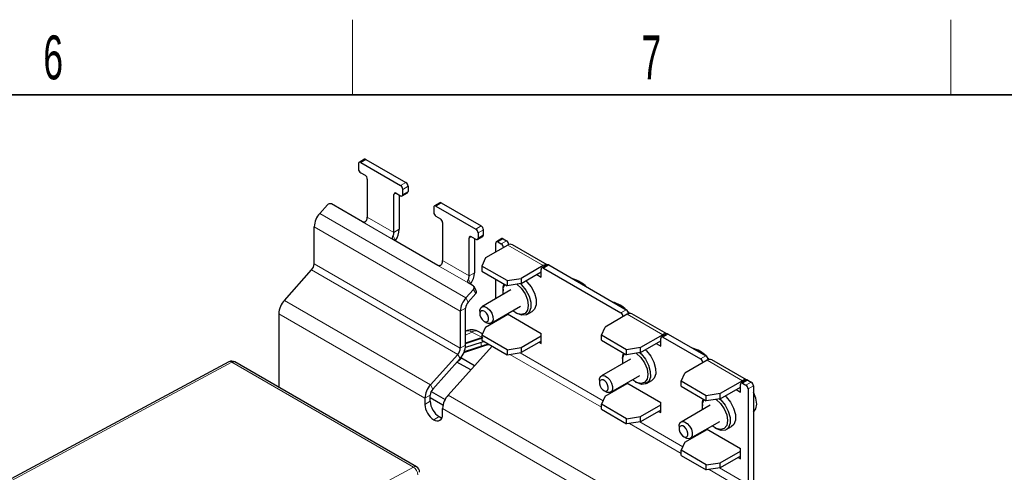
# Paper-space layout 'Blatt4' of a CAD drawing. Header units: millimetres. Extents: x 5 to 418, y 2 to 292.
# Tile 76 of 77: x 286 to 365, y 252 to 288. Entities that reach past the tile are written whole.
import ezdxf

# ---------------------------------------------------------------- set-up
doc = ezdxf.new("R2010")
doc.units = ezdxf.units.MM
doc.layers.add('SLD-0', color=7, linetype='Continuous')
doc.styles.add('SLDTEXTSTYLE0', font='TXT', dxfattribs={"width": 0.605})

psp = doc.layouts.new('Blatt4')

# ---------------------------------------------------------------- linework, layer by layer
at = {"color": 7, "linetype": 'Continuous', "lineweight": 25}
for p, q in [((312.971, 277.006), (312.971, 276.598)), ((313.447, 277.365), (313.023, 277.121)), ((313.148, 277.108), (316.33, 275.271)), ((313.572, 277.353), (316.754, 275.516)), ((313.148, 276.292), (313.502, 276.087)), ((313.679, 275.781), (313.679, 272.759)), ((316.931, 275.21), (316.931, 274.802)), ((315.8, 271.534), (315.8, 274.557)), ((315.977, 274.659), (316.33, 274.455)), ((316.224, 274.516), (316.224, 271.779)), ((316.455, 274.442), (316.879, 274.687)), ((316.507, 274.557), (316.507, 274.965)), ((309.885, 273.054), (310.486, 273.725)), ((313.298, 272.373), (310.823, 273.801)), ((319.458, 273.896), (319.034, 273.651)), ((319.159, 273.638), (322.341, 271.801)), ((319.583, 273.883), (322.765, 272.046)), ((318.982, 273.536), (318.982, 273.128)), ((319.159, 272.822), (319.512, 272.618)), ((309.436, 269.029), (309.436, 271.981)), ((319.689, 272.312), (319.689, 269.289)), ((321.987, 271.189), (322.341, 270.985)), ((322.466, 270.973), (322.89, 271.217)), ((322.517, 271.495), (322.517, 271.087)), ((322.942, 271.332), (322.942, 271.74)), ((319.308, 268.903), (315.773, 270.944)), ((315.927, 270.901), (315.908, 270.866)), ((321.81, 268.064), (321.81, 271.087)), ((322.235, 271.046), (322.235, 268.309)), ((324.886, 270.516), (323.118, 269.495)), ((323.932, 269.965), (323.932, 270.679)), ((324.408, 271.038), (323.983, 270.793)), ((324.108, 270.781), (324.374, 270.628)), ((324.533, 271.026), (324.798, 270.873)), ((324.975, 270.567), (324.975, 270.558)), ((328.038, 268.95), (325.261, 270.553)), ((323.118, 269.495), (322.82, 268.851)), ((324.831, 267.69), (322.82, 268.851)), ((322.82, 268.851), (322.82, 268.443)), ((327.715, 268.883), (325.947, 267.862)), ((328.032, 268.946), (327.607, 268.701)), ((328.157, 268.934), (334.344, 265.362)), ((307.057, 266.114), (309.232, 268.541)), ((322.82, 268.443), (324.831, 267.282)), ((325.947, 267.454), (327.556, 268.383)), ((327.202, 268.179), (327.556, 267.974)), ((327.556, 267.974), (327.556, 268.587)), ((327.732, 268.689), (333.919, 265.117)), ((322.136, 267.27), (321.783, 267.474)), ((321.937, 267.431), (321.919, 267.396)), ((323.932, 266.238), (323.932, 267.801)), ((324.831, 267.69), (325.947, 267.862)), ((324.831, 267.69), (324.831, 267.282)), ((325.947, 267.454), (324.831, 267.282)), ((325.947, 267.862), (325.947, 267.454)), ((322.153, 266.989), (321.552, 266.319)), ((321.732, 265.979), (322.332, 266.649)), ((322.377, 266.867), (322.197, 267.208)), ((325.148, 266.94), (322.814, 265.593)), ((324.515, 266.994), (324.515, 266.872)), ((324.542, 266.59), (324.532, 266.648)), ((306.607, 265.041), (306.607, 259.181)), ((321.103, 265.246), (321.103, 262.294)), ((321.527, 262.539), (321.527, 265.491)), ((322.659, 265.249), (322.659, 265.045)), ((323.118, 263.983), (324.886, 265.004)), ((323.564, 264.294), (325.898, 265.641)), ((324.858, 265.041), (327.556, 263.483)), ((324.886, 265.004), (324.903, 265.015)), ((325.522, 265.127), (325.628, 265.066)), ((326.416, 264.987), (326.84, 265.232)), ((334.432, 265.005), (332.664, 263.984)), ((334.521, 265.056), (334.521, 265.047)), ((337.584, 263.439), (334.807, 265.042)), ((323.012, 264.433), (323.189, 264.331)), ((323.932, 264.453), (323.932, 264.506)), ((324.55, 264.81), (324.55, 264.863)), ((321.552, 263.659), (321.527, 263.646)), ((322.871, 263.451), (322.471, 263.661)), ((323.118, 263.983), (322.82, 263.34)), ((324.831, 262.178), (322.82, 263.34)), ((322.82, 263.34), (322.82, 262.931)), ((327.556, 262.667), (327.556, 263.483)), ((332.365, 263.34), (332.664, 263.984)), ((334.377, 262.179), (332.365, 263.34)), ((332.365, 262.932), (332.365, 263.34)), ((337.261, 263.372), (335.493, 262.352)), ((337.578, 263.435), (337.153, 263.191)), ((337.702, 263.423), (340.708, 261.688)), ((322.754, 262.764), (321.512, 262.35)), ((322.479, 263.016), (321.527, 262.699)), ((322.994, 262.831), (322.754, 262.764)), ((322.82, 262.931), (324.831, 261.77)), ((325.947, 262.351), (327.556, 263.279)), ((327.556, 262.871), (325.947, 261.942)), ((327.379, 262.769), (327.556, 262.667)), ((332.365, 262.932), (334.377, 261.771)), ((335.493, 261.943), (337.101, 262.872)), ((336.748, 262.668), (337.101, 262.464)), ((337.101, 262.464), (337.101, 263.076)), ((337.278, 263.178), (340.283, 261.443)), ((320.899, 261.806), (318.724, 259.379)), ((320.138, 258.562), (323.633, 262.462)), ((322.972, 262.518), (321.411, 261.997)), ((324.831, 262.178), (325.947, 262.351)), ((324.831, 262.178), (324.831, 261.77)), ((324.831, 261.77), (325.947, 261.942)), ((325.947, 262.351), (325.947, 261.942)), ((335.493, 262.352), (334.377, 262.179)), ((334.377, 261.771), (334.377, 262.179)), ((335.493, 261.943), (334.377, 261.771)), ((335.493, 261.943), (335.493, 262.352)), ((302.623, 261.207), (267.608, 242.406)), ((317.605, 252.832), (303.11, 261.2)), ((318.903, 259.038), (321.078, 261.465)), ((321.929, 260.56), (320.834, 261.192)), ((321.06, 261.445), (321.196, 261.523)), ((321.196, 261.523), (322.247, 260.916)), ((334.694, 261.429), (332.36, 260.082)), ((334.061, 261.484), (334.061, 261.361)), ((334.088, 261.079), (334.078, 261.137)), ((340.796, 261.331), (339.028, 260.311)), ((340.884, 261.382), (340.884, 261.373)), ((343.948, 259.765), (341.171, 261.368)), ((338.729, 259.667), (339.028, 260.311)), ((332.205, 259.739), (332.205, 259.534)), ((332.664, 258.473), (334.432, 259.493)), ((333.11, 258.783), (335.443, 260.13)), ((334.404, 259.53), (337.101, 257.973)), ((334.432, 259.493), (334.449, 259.504)), ((335.068, 259.616), (335.174, 259.555)), ((335.962, 259.477), (336.386, 259.722)), ((340.741, 258.505), (338.729, 259.667)), ((338.729, 259.258), (338.729, 259.667)), ((343.625, 259.698), (341.857, 258.678)), ((343.465, 258.79), (343.465, 259.402)), ((343.941, 259.762), (343.517, 259.517)), ((343.642, 259.504), (343.907, 259.351)), ((344.066, 259.749), (344.332, 259.596)), ((318.772, 258.84), (319.885, 258.198)), ((332.558, 258.922), (332.735, 258.82)), ((334.096, 259.299), (334.096, 259.352)), ((338.729, 259.258), (340.741, 258.097)), ((341.857, 258.678), (340.741, 258.505)), ((341.857, 258.269), (343.465, 259.198)), ((341.857, 258.269), (341.857, 258.678)), ((343.112, 258.994), (343.465, 258.79)), ((344.084, 259.045), (344.084, 251.421)), ((344.508, 259.29), (344.508, 251.666)), ((318.275, 258.305), (318.275, 257.819)), ((318.699, 258.064), (318.699, 258.55)), ((319.719, 257.754), (318.699, 258.342)), ((332.664, 258.473), (332.365, 257.829)), ((334.377, 256.667), (332.365, 257.829)), ((332.365, 257.421), (332.365, 257.829)), ((337.101, 257.156), (337.101, 257.973)), ((340.741, 258.097), (340.741, 258.505)), ((341.857, 258.269), (340.741, 258.097)), ((319.689, 257.002), (319.689, 257.489)), ((332.365, 257.421), (334.377, 256.259)), ((335.493, 256.84), (337.101, 257.769)), ((337.101, 257.36), (335.493, 256.432)), ((336.925, 257.258), (337.101, 257.156)), ((341.058, 257.755), (338.724, 256.408)), ((340.425, 257.81), (340.425, 257.687)), ((340.452, 257.405), (340.442, 257.463)), ((334.377, 256.667), (335.493, 256.84)), ((334.377, 256.259), (334.377, 256.667)), ((335.493, 256.432), (334.377, 256.259)), ((335.493, 256.432), (335.493, 256.84)), ((339.474, 255.109), (341.807, 256.456)), ((338.569, 256.065), (338.569, 255.861)), ((339.028, 254.799), (340.796, 255.819)), ((340.46, 255.625), (340.46, 255.678)), ((340.768, 255.856), (343.465, 254.299)), ((340.796, 255.819), (340.813, 255.83)), ((341.432, 255.942), (341.538, 255.881)), ((342.326, 255.803), (342.75, 256.048)), ((339.028, 254.799), (338.729, 254.155)), ((338.922, 255.248), (339.099, 255.146)), ((340.741, 252.994), (338.729, 254.155)), ((338.729, 253.747), (338.729, 254.155)), ((341.857, 253.166), (343.465, 254.095)), ((343.465, 253.482), (343.465, 254.299)), ((338.729, 253.747), (340.741, 252.585)), ((340.741, 252.994), (341.857, 253.166)), ((343.465, 253.686), (341.857, 252.758)), ((341.857, 252.758), (341.857, 253.166)), ((343.289, 253.584), (343.465, 253.482)), ((340.741, 252.585), (340.741, 252.994)), ((341.857, 252.758), (340.741, 252.585))]:
    psp.add_line(p, q, dxfattribs=at)
at = {"color": 7, "linetype": 'Continuous', "lineweight": 18}
for p, q in [((313.572, 277.353), (313.148, 277.108)), ((316.33, 275.271), (316.754, 275.516)), ((316.931, 275.21), (316.507, 274.965)), ((315.977, 274.659), (315.8, 274.557)), ((316.507, 274.557), (316.931, 274.802)), ((319.583, 273.883), (319.159, 273.638)), ((321.552, 266.319), (309.885, 273.054)), ((315.8, 271.534), (313.679, 272.759)), ((321.103, 265.246), (309.436, 271.981)), ((315.773, 270.944), (313.298, 272.373)), ((322.341, 271.801), (322.765, 272.046)), ((315.736, 271.263), (315.927, 270.901)), ((316.224, 271.779), (315.8, 271.534)), ((321.987, 271.189), (321.81, 271.087)), ((322.942, 271.74), (322.517, 271.495)), ((322.517, 271.087), (322.942, 271.332)), ((324.533, 271.026), (324.108, 270.781)), ((324.374, 270.628), (324.798, 270.873)), ((327.715, 268.883), (324.886, 270.516)), ((324.975, 270.567), (324.89, 270.518)), ((321.103, 262.294), (309.436, 269.029)), ((321.783, 267.474), (319.308, 268.903)), ((321.81, 268.064), (319.689, 269.289)), ((328.157, 268.934), (327.732, 268.689)), ((320.899, 261.806), (309.232, 268.541)), ((322.235, 268.309), (321.81, 268.064)), ((321.746, 267.793), (321.937, 267.431)), ((322.332, 266.649), (322.153, 266.989)), ((318.724, 259.379), (307.057, 266.114)), ((321.732, 265.979), (321.552, 266.319)), ((318.275, 258.305), (306.607, 265.041)), ((321.527, 265.491), (321.103, 265.246)), ((327.556, 263.463), (324.886, 265.004)), ((333.919, 265.117), (334.344, 265.362)), ((337.261, 263.372), (334.432, 265.005)), ((334.521, 265.056), (334.436, 265.007)), ((322.013, 263.588), (321.527, 263.336)), ((322.82, 263.172), (322.013, 263.588)), ((337.702, 263.423), (337.278, 263.178)), ((321.527, 262.539), (321.103, 262.294)), ((322.558, 262.983), (321.527, 262.64)), ((322.82, 263.058), (322.558, 262.983)), ((322.754, 262.445), (322.754, 262.764)), ((321.078, 261.465), (320.899, 261.806)), ((323.051, 262.485), (321.38, 261.928)), ((325.05, 261.804), (332.365, 257.581)), ((325.878, 261.932), (332.496, 258.111)), ((302.872, 261.182), (267.852, 242.378)), ((317.368, 252.814), (302.872, 261.182)), ((340.283, 261.443), (340.708, 261.688)), ((343.625, 259.698), (340.796, 261.331)), ((340.884, 261.382), (340.8, 261.333)), ((337.101, 257.952), (334.432, 259.493)), ((344.066, 259.749), (343.642, 259.504)), ((343.907, 259.351), (344.332, 259.596)), ((318.903, 259.038), (318.724, 259.379)), ((344.508, 259.29), (344.084, 259.045)), ((318.699, 258.55), (318.275, 258.305)), ((318.275, 257.819), (318.699, 258.064)), ((320.138, 258.562), (340.291, 246.929)), ((319.689, 257.489), (339.841, 245.855)), ((319.406, 256.839), (318.982, 256.594)), ((334.596, 256.293), (338.729, 253.907)), ((335.424, 256.421), (338.86, 254.437)), ((343.465, 254.278), (340.796, 255.819)), ((282.18, 233.919), (317.368, 252.814)), ((340.96, 252.619), (343.88, 250.933)), ((341.788, 252.747), (344.084, 251.421))]:
    psp.add_line(p, q, dxfattribs=at)
at = {"color": 7, "linetype": 'Continuous', "lineweight": 25, "flags": 128}
for points in [[(324.515, 266.994), (324.53, 267.196), (324.592, 267.42)], [(324.532, 266.648), (324.532, 267.076), (324.655, 267.383)], [(325.606, 267.401), (325.615, 267.395), (325.972, 267.073), (326.267, 266.644), (326.462, 266.168), (326.53, 265.709), (326.462, 265.328), (326.267, 265.077), (325.972, 264.989), (325.616, 265.078), (325.292, 265.291)], [(325.895, 267.446), (325.999, 267.351), (326.336, 266.937), (326.587, 266.453), (326.723, 265.956), (326.727, 265.507), (326.599, 265.16), (326.353, 264.957), (326.02, 264.921), (325.64, 265.059), (325.628, 265.066)], [(326.335, 267.678), (326.423, 267.596), (326.76, 267.182), (327.012, 266.698), (327.148, 266.201), (327.152, 265.752), (327.023, 265.405), (326.84, 265.232)], [(322.659, 265.249), (322.663, 265.319), (322.727, 265.51), (322.861, 265.614), (323.045, 265.616), (323.252, 265.515), (323.449, 265.328), (323.606, 265.081), (323.7, 264.814), (323.716, 264.567), (323.652, 264.377), (323.517, 264.273), (323.517, 264.273)], [(323.231, 264.394), (323.321, 264.463), (323.363, 264.59), (323.353, 264.755), (323.29, 264.933), (323.185, 265.097), (323.054, 265.222), (322.917, 265.289), (322.794, 265.288), (322.704, 265.219), (322.661, 265.092), (322.672, 264.927), (322.735, 264.749), (322.839, 264.585), (322.971, 264.46), (323.108, 264.393), (323.231, 264.394)], [(334.486, 265.197), (334.492, 265.188), (334.569, 265.063)], [(323.517, 264.273), (323.333, 264.271), (323.189, 264.331)], [(334.061, 261.484), (334.076, 261.685), (334.138, 261.909)], [(334.078, 261.137), (334.078, 261.565), (334.201, 261.872)], [(335.152, 261.891), (335.161, 261.885), (335.517, 261.562), (335.813, 261.134), (336.008, 260.658), (336.076, 260.198), (336.008, 259.817), (335.813, 259.566), (335.518, 259.479), (335.162, 259.567), (334.838, 259.78)], [(335.441, 261.935), (335.545, 261.84), (335.881, 261.426), (336.133, 260.942), (336.269, 260.445), (336.273, 259.996), (336.145, 259.649), (335.899, 259.446), (335.566, 259.411), (335.186, 259.548), (335.174, 259.555)], [(335.881, 262.167), (335.969, 262.085), (336.306, 261.671), (336.557, 261.187), (336.694, 260.69), (336.698, 260.241), (336.569, 259.894), (336.386, 259.722)], [(340.85, 261.523), (340.856, 261.514), (340.933, 261.389)], [(332.205, 259.739), (332.217, 259.861), (332.299, 260.033), (332.448, 260.113), (332.641, 260.09), (332.847, 259.966), (333.037, 259.761), (333.181, 259.506), (333.257, 259.24), (333.253, 259.003), (333.171, 258.832), (333.022, 258.752), (332.83, 258.775), (332.735, 258.82)], [(332.21, 259.458), (332.261, 259.281), (332.357, 259.111), (332.483, 258.975), (332.621, 258.892), (332.75, 258.877), (332.849, 258.93), (332.904, 259.044), (332.906, 259.202), (332.856, 259.38), (332.76, 259.55), (332.633, 259.686), (332.495, 259.768), (332.367, 259.784), (332.268, 259.731), (332.213, 259.616), (332.21, 259.458)], [(344.504, 257.206), (344.702, 257.458), (344.774, 257.844), (344.706, 258.311), (344.51, 258.796), (344.508, 258.798)], [(340.425, 257.81), (340.44, 258.011), (340.502, 258.235)], [(340.442, 257.463), (340.442, 257.891), (340.565, 258.199)], [(341.516, 258.217), (341.525, 258.211), (341.881, 257.888), (342.177, 257.46), (342.372, 256.984), (342.44, 256.524), (342.372, 256.143), (342.177, 255.892), (341.882, 255.805), (341.526, 255.893), (341.202, 256.106)], [(341.805, 258.261), (341.908, 258.166), (342.245, 257.753), (342.497, 257.268), (342.633, 256.771), (342.637, 256.323), (342.509, 255.975), (342.263, 255.772), (341.93, 255.737), (341.55, 255.874), (341.538, 255.881)], [(342.245, 258.493), (342.333, 258.411), (342.67, 257.997), (342.921, 257.513), (343.058, 257.016), (343.062, 256.567), (342.933, 256.22), (342.75, 256.048)], [(319.406, 256.839), (319.544, 256.775), (319.647, 256.749)], [(338.569, 256.065), (338.581, 256.187), (338.663, 256.359), (338.812, 256.439), (339.004, 256.416), (339.211, 256.292), (339.401, 256.087), (339.545, 255.833), (339.621, 255.567), (339.617, 255.33), (339.535, 255.158), (339.386, 255.078), (339.194, 255.101), (339.099, 255.146)], [(338.574, 255.785), (338.625, 255.607), (338.721, 255.437), (338.847, 255.301), (338.985, 255.218), (339.114, 255.203), (339.213, 255.256), (339.268, 255.371), (339.27, 255.528), (339.22, 255.706), (339.124, 255.876), (338.997, 256.012), (338.859, 256.095), (338.731, 256.11), (338.632, 256.057), (338.577, 255.942), (338.574, 255.785)]]:
    psp.add_lwpolyline(points, dxfattribs=at)
at = {"color": 7, "linetype": 'Continuous', "lineweight": 25}
for centre, radius, start, end in [((313.079, 277.024), 0.109, 50.7971, 189.21882), ((313.499, 277.251), 0.126, 54.39196, 114.29824), ((313.355, 276.615), 0.384, 182.60557, 237.39468), ((313.295, 275.764), 0.384, 2.60612, 57.39437), ((316.123, 274.948), 0.384, 2.60367, 57.39473), ((316.547, 275.192), 0.384, 2.60367, 57.39473), ((315.908, 274.574), 0.109, 50.79664, 189.213), ((316.399, 274.539), 0.109, 230.79649, 9.21316), ((316.812, 274.787), 0.12, 304.05421, 7.25708), ((310.705, 273.541), 0.286, 65.62179, 140.0246), ((319.09, 273.554), 0.109, 50.79744, 189.21812), ((319.51, 273.781), 0.126, 54.39247, 114.29745), ((311.142, 271.898), 1.708, 137.38037, 177.20852), ((313.002, 272.775), 0.677, 334.85347, 358.60448), ((319.366, 273.146), 0.384, 182.6059, 237.39447), ((319.305, 272.294), 0.384, 2.60604, 57.39445), ((322.558, 271.723), 0.384, 2.60384, 57.39462), ((315.123, 271.55), 0.677, 334.85347, 358.60448), ((314.584, 271.845), 1.641, 324.87557, 357.69705), ((321.918, 271.104), 0.109, 50.79673, 189.21273), ((322.134, 271.478), 0.384, 2.60384, 57.39462), ((322.821, 271.318), 0.121, 304.49053, 6.82041), ((322.41, 271.07), 0.109, 230.79667, 9.21279), ((324.039, 270.696), 0.109, 50.79737, 189.218), ((324.167, 270.304), 0.384, 2.60386, 57.3946), ((324.459, 270.924), 0.126, 54.39205, 114.29787), ((324.591, 270.549), 0.384, 2.60386, 57.3946), ((325.106, 270.209), 0.377, 65.68978, 125.6204), ((308.661, 269.067), 0.776, 317.3791, 357.20828), ((319.012, 269.305), 0.677, 334.85347, 358.60448), ((327.944, 268.549), 0.405, 77.85241, 124.49055), ((328.083, 268.832), 0.126, 54.39203, 114.29789), ((321.134, 268.081), 0.677, 334.85347, 358.60448), ((320.595, 268.375), 1.641, 324.87557, 357.69705), ((327.663, 268.604), 0.109, 50.79734, 189.21808), ((322.039, 267.124), 0.176, 310.35688, 56.39336), ((329.416, 265.399), 2.511, 45.60124, 74.40413), ((322.198, 266.79), 0.195, 313.54307, 23.4739), ((308.313, 264.958), 1.708, 137.38021, 177.20822), ((322.809, 265.163), 1.708, 137.38037, 177.20852), ((322.303, 265.453), 0.776, 137.37967, 177.20873), ((332.555, 263.488), 2.594, 46.04148, 73.92962), ((333.712, 264.793), 0.384, 2.60375, 57.39465), ((334.137, 265.038), 0.384, 2.60375, 57.39465), ((334.652, 264.698), 0.377, 65.68978, 125.6204), ((322.013, 262.772), 1, 62.75551, 117.46506), ((337.49, 263.038), 0.405, 77.85241, 124.49055), ((337.629, 263.321), 0.126, 54.39221, 114.29742), ((319.822, 262.622), 1.708, 317.38021, 357.20822), ((337.209, 263.094), 0.109, 50.79736, 189.21783), ((320.328, 262.331), 0.776, 317.3791, 357.20828), ((338.919, 259.814), 2.594, 46.04153, 73.92956), ((302.86, 260.767), 0.5, 60.00269, 118.23413), ((320.661, 261.82), 0.611, 291.72556, 330.91654), ((340.076, 261.12), 0.384, 2.60347, 57.39481), ((340.501, 261.365), 0.384, 2.60347, 57.39481), ((341.016, 261.024), 0.377, 65.68978, 125.6204), ((343.573, 259.42), 0.109, 50.79735, 189.21857), ((343.854, 259.364), 0.405, 77.85241, 124.49055), ((343.993, 259.647), 0.126, 54.39236, 114.29784), ((344.125, 259.273), 0.384, 2.60402, 57.3945), ((319.981, 258.222), 1.708, 137.38021, 177.20822), ((319.474, 258.513), 0.776, 137.3791, 177.20828), ((343.7, 259.028), 0.384, 2.60402, 57.3945), ((320.234, 258.133), 1.537, 182.60485, 237.39509), ((321.395, 257.406), 1.708, 137.38021, 177.20822), ((319.81, 257.888), 1.537, 182.60485, 237.39509), ((319.258, 256.932), 0.437, 230.79571, 9.21528), ((317.355, 252.399), 0.5, 0, 60.00269)]:
    psp.add_arc(centre, radius, start, end, dxfattribs=at)
at = {"color": 7, "linetype": 'Continuous', "lineweight": 18}
for centre, radius, start, end in [((321.721, 263.226), 0.464, 51.12867, 111.42879), ((322.304, 263.231), 0.461, 68.79017, 129.17939), ((322.492, 262.937), 0.0806, 35.18711, 99.43685), ((323.645, 260.664), 1.915, 95.91437, 108.05409), ((322.985, 262.438), 0.0808, 35.28886, 99.33484), ((302.725, 260.973), 0.256, 54.88388, 113.47672), ((303.007, 260.979), 0.244, 65.03597, 123.57211), ((317.503, 252.611), 0.244, 65.03597, 123.57211), ((316.963, 252.187), 0.746, 0.57125, 57.13872)]:
    psp.add_arc(centre, radius, start, end, dxfattribs=at)
at = {"color": 7, "linetype": 'Continuous', "lineweight": 25}
for points, knots in [([(313.615, 272.488), (313.601, 272.463), (313.574, 272.415), (313.507, 272.367), (313.432, 272.344), (313.358, 272.346), (313.317, 272.364), (313.298, 272.373)], [0, 0, 0, 0, 0.206846, 0.41438, 0.609676, 0.808284, 1, 1, 1, 1]), ([(315.773, 270.944), (315.754, 270.957), (315.718, 270.984), (315.693, 271.046), (315.69, 271.118), (315.707, 271.194), (315.727, 271.241), (315.736, 271.263)], [0, 0, 0, 0, 0.2083165, 0.4166937, 0.6227777, 0.8204942, 1, 1, 1, 1]), ([(319.625, 269.018), (319.611, 268.994), (319.584, 268.945), (319.517, 268.897), (319.442, 268.875), (319.368, 268.876), (319.328, 268.894), (319.308, 268.903)], [0, 0, 0, 0, 0.206846, 0.414379, 0.609676, 0.808284, 1, 1, 1, 1]), ([(321.783, 267.474), (321.765, 267.488), (321.729, 267.515), (321.703, 267.577), (321.7, 267.649), (321.717, 267.724), (321.737, 267.771), (321.746, 267.793)], [0, 0, 0, 0, 0.208317, 0.416694, 0.622777, 0.820494, 1, 1, 1, 1]), ([(322.904, 263.118), (322.849, 263.111), (322.699, 263.09), (322.564, 263.045), (322.479, 263.016)], [0, 0, 0, 0, 0.368958, 1, 1, 1, 1]), ([(323.393, 262.6), (323.288, 262.589), (323.141, 262.572), (323.01, 262.53), (322.972, 262.518)], [0, 0, 0, 0, 0.7149924, 1, 1, 1, 1])]:
    psp.add_open_spline(points, degree=3, knots=knots, dxfattribs=at)
at = {"layer": 'SLD-0', "lineweight": 18}
for p, q in [((312.5, 282.5), (312.5, 288.5)), ((360.25, 282.5), (360.25, 288.5))]:
    psp.add_line(p, q, dxfattribs=at)
at = {"layer": 'SLD-0', "lineweight": 35}
psp.add_line((408, 282.5), (26, 282.5), dxfattribs=at)

# ---------------------------------------------------------------- texts
at = {"layer": 'SLD-0', "char_height": 3.5, "attachment_point": 2, "style": 'SLDTEXTSTYLE0'}
for s, insert in [('6', (288.603, 287.243)), ('7', (336.353, 287.243))]:
    psp.add_mtext(s, dxfattribs=dict(at, insert=insert))

doc.saveas('drawing.dxf')
